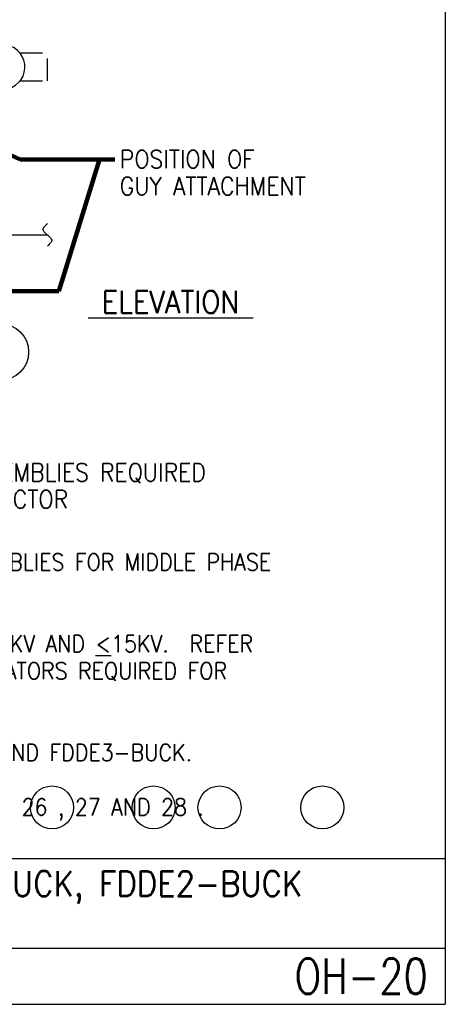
# Model space of a CAD drawing. Extents: x 0 to 7.1, y 0 to 9.85.
# Tile 3 of 8: x 4.73 to 7.1, y 0 to 5.49. Entities that reach past the tile are written whole.
import ezdxf
from ezdxf.enums import TextEntityAlignment as Align

# ---------------------------------------------------------------- set-up
doc = ezdxf.new("R2010")
doc.units = 0
doc.header["$MEASUREMENT"] = 0
doc.linetypes.add('HIDDEN2', pattern=[0.1875, 0.125, -0.0625])
doc.layers.get('0').update_dxf_attribs({"color": 2, "linetype": 'CONTINUOUS'})
doc.layers.add('E-DETL', color=2, linetype='CONTINUOUS')
doc.layers.add('E-DETL-TEXT', color=3, linetype='CONTINUOUS')
doc.styles.add('ROMANS', font='ROMANS.SHX', dxfattribs={"width": 0.8})
doc.styles.get("Standard").update_dxf_attribs({"font": 'ROMANS.SHX', "width": 0.8, "height": 0.125})
doc.dimstyles.get("Standard").update_dxf_attribs({"dimtxt": 0.18, "dimasz": 0.18, "dimexe": 0.18, "dimexo": 0.0625, "dimgap": 0.09, "dimtad": 0, "dimtih": 1, "dimtoh": 1, "dimdec": 4, "dimzin": 0, "dimdsep": 46, "dimtxsty": 'Standard', "dimcen": 0.09, "dimadec": 0, "dimazin": 0, "dimtfac": 1, "dimtdec": 4, "dimtofl": 0, "dimtmove": 0, "dimatfit": 3, "dimfxl": 0, "dimtolj": 1, "dimtzin": 0, "dimarcsym": 0})

# ---------------------------------------------------------------- blocks, each defined once
blk = doc.blocks.new('BREAK')
blk.add_lwpolyline([(0, 0.0625), (-0.0055, 0.057), (-0.0103, 0.0521), (-0.0144, 0.0479), (-0.0177, 0.0441), (-0.0205, 0.0408), (-0.0225, 0.0378), (-0.0239, 0.0351), (-0.0247, 0.0326), (-0.0249, 0.0302), (-0.0246, 0.0279), (-0.0238, 0.0257), (-0.0226, 0.0236), (-0.0211, 0.0216), (-0.0194, 0.0196), (-0.0176, 0.0176), (-0.0156, 0.0156), (-0.0137, 0.0137), (-0.0117, 0.0117), (-0.0098, 0.0098), (-0.0078, 0.0078), (-0.0059, 0.0059), (-0.0039, 0.0039), (-0.002, 0.002), (0, 0), (0.002, -0.002), (0.0039, -0.0039), (0.0059, -0.0059), (0.0078, -0.0078), (0.0098, -0.0098), (0.0117, -0.0117), (0.0137, -0.0137), (0.0156, -0.0156), (0.0176, -0.0176), (0.0194, -0.0196), (0.0211, -0.0216), (0.0226, -0.0236), (0.0238, -0.0257), (0.0246, -0.0279), (0.0249, -0.0302), (0.0247, -0.0326), (0.0239, -0.0351), (0.0225, -0.0378), (0.0205, -0.0408), (0.0177, -0.0441), (0.0144, -0.0479), (0.0103, -0.0521), (0.0055, -0.057), (0, -0.0625)])

msp = doc.modelspace()

# ---------------------------------------------------------------- linework, layer by layer
at = {"layer": 'E-DETL'}
for p, q in [((7.1036, 9.8484), (7.1036, 0)), ((4.631, 4.2914), (4.8845, 4.2914)), ((0, 0.8125), (7.1036, 0.8125)), ((0, 0.3125), (7.1036, 0.3125)), ((0, 0), (7.1036, 0))]:
    msp.add_line(p, q, dxfattribs=at)
at = {"layer": 'E-DETL', "linetype": 'HIDDEN2'}
for p, q in [((4.7321, 5.3056), (4.8845, 5.3056)), ((4.8845, 5.1493), (4.8845, 5.3056)), ((4.7321, 5.1493), (4.8845, 5.1493))]:
    msp.add_line(p, q, dxfattribs=at)
at = {"layer": 'E-DETL', "color": 4}
msp.add_arc((4.6345, 5.2274), 0.125, 284.4772, 255.8379, dxfattribs=at)
at = {"layer": 'E-DETL-TEXT'}
for centre, radius in [((4.6212, 3.6379), 0.159), ((4.9105, 1.0977), 0.12), ((5.4768, 1.0977), 0.12), ((5.8445, 1.0977), 0.12), ((6.4181, 1.0977), 0.12)]:
    msp.add_circle(centre, radius, dxfattribs=at)

# ---------------------------------------------------------------- block references
at = {"layer": 'E-DETL'}
msp.add_blockref('BREAK', (4.8845, 4.2914), dxfattribs=at)

# ---------------------------------------------------------------- texts
at = {"layer": 'E-DETL-TEXT', "style": 'ROMANS', "width": 0.9}
for s, height, p in [('POSITION OF ', 0.1, (5.2881, 4.6635)), ('GUY ATTACHMENT', 0.1, (5.2881, 4.5135)), ('%%U ELEVATION ', 0.125, (5.1112, 3.8544)), ('TWO INSULATOR ASSEMBLIES REQUIRED', 0.1, (3.3959, 2.9166)), ('FOR NEUTRAL CONDUCTOR', 0.1, (3.3959, 2.7666)), ('DRAWING REPRESENTS FDDE3-N-BUCK.  ELIMINATE INSULATOR ASSEMBLIES FOR MIDDLE PHASE', 0.09375, (0.6403, 2.4196)), ('DRAWING REPRESENTS DEADEND ASSEMBLY FOR CIRCUIT VOLTAGES >5KV AND %%U<%%U15KV.  REFER', 0.09375, (0.6403, 1.9642)), ('TO SPECIFICATION SECTION 16301 FOR NUMBER AND CLASS OF INSULATORS REQUIRED FOR', 0.09375, (0.6403, 1.8124)), ('OMIT ITEMS  4 , 26 , 27  AND  28  FOR NEUTRAL ON FDDE2-BUCK AND FDDE3-BUCK.', 0.09375, (0.6403, 1.3571)), ('FOR NEUTRAL CONDUCTOR LARGER THAN #2 AWG, SUBSTITUTE 19 FOR 26 , 27 AND 28 .', 0.09375, (0.6403, 1.0535))]:
    msp.add_text(s, height=height, dxfattribs=at).set_placement(p)
msp.add_text('FDDE3-N-BUCK, FDDE3-BUCK, FDDE2-N-BUCK, FDDE2-BUCK', height=0.14, dxfattribs=at).set_placement((3.5688, 0.6031), align=Align.CENTER)
at = {"layer": 'E-DETL-TEXT', "style": 'ROMANS', "width": 0.8}
msp.add_text('OH-20', height=0.19685, dxfattribs=at).set_placement((7.0055, 0.1563), align=Align.MIDDLE_RIGHT)

# ---------------------------------------------------------------- leaders
at = {"layer": 'E-DETL-TEXT'}
for points in [[(3.0564, 4.9306), (4.2649, 4.9306), (4.7326, 4.7107), (5.1746, 4.7107)], [(3.1814, 3.9774), (4.9483, 3.9774), (5.1746, 4.7107), (5.26, 4.7107)]]:
    msp.add_leader(points, dimstyle='Standard', override={"dimtxt": 0.125, "dimasz": 0.125, "dimexe": 0.125, "dimdec": 6, "dimlunit": 4, "dimtxsty": 'ROMANS', "dimclrd": 256, "dimclre": 256, "dimclrt": 256, "dimadec": 1, "dimtdec": 6, "dimlwd": 65535, "dimlwe": 65535}, dxfattribs=at)

doc.saveas('drawing.dxf')
